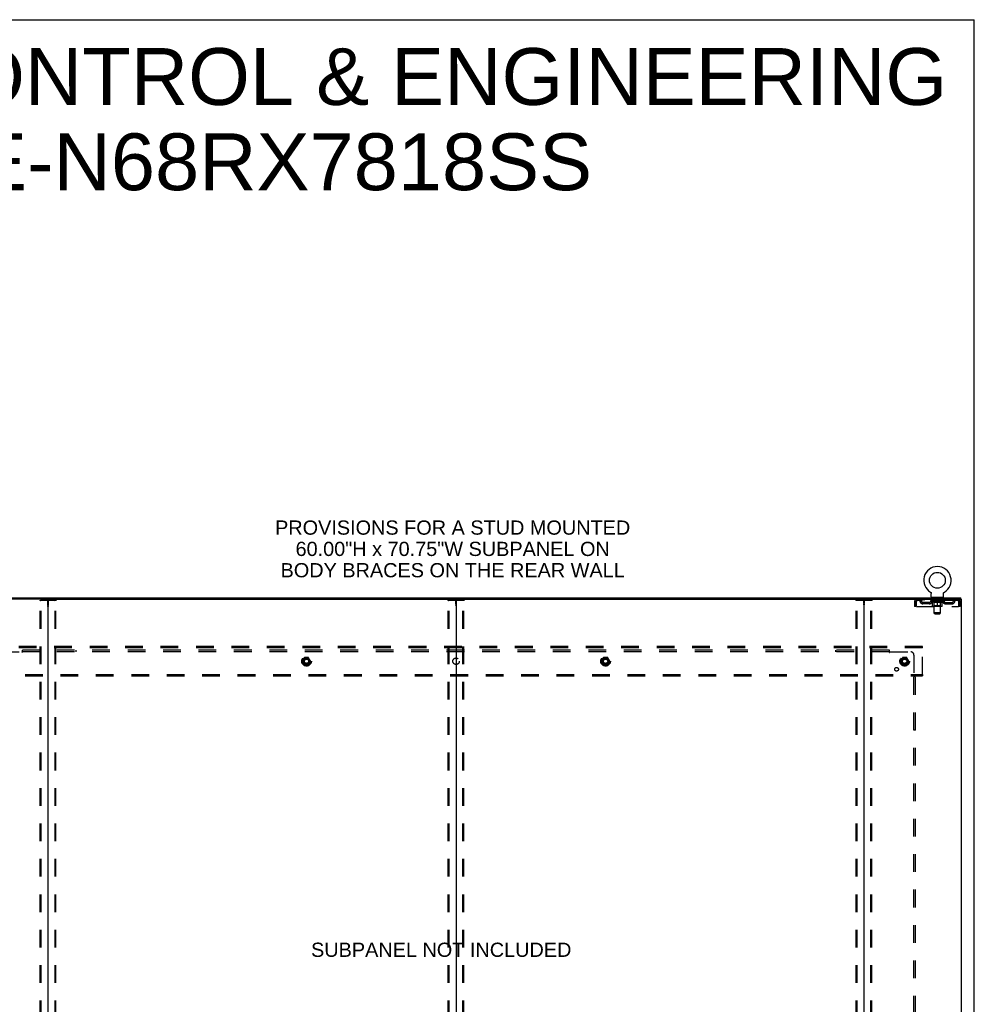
# Model space of a CAD drawing. Header units: inches. Extents: x 0 to 248, y 0 to 160.
# Tile 73 of 73: x 174 to 248, y 85 to 160. Entities that reach past the tile are written whole.
import ezdxf

# ---------------------------------------------------------------- set-up
doc = ezdxf.new("R2010")
doc.units = ezdxf.units.IN
doc.header["$LTSCALE"] = 13.627625
doc.header["$MEASUREMENT"] = 0
doc.linetypes.add('DOT', pattern=[0.2, 0.1, -0.1])
doc.linetypes.add('HIDDEN', pattern=[0.2, 0.1, -0.1])
doc.layers.get('0').update_dxf_attribs({"linetype": 'CONTINUOUS'})
for name, color, linetype in [('DEFAULT_2', 8, 'HIDDEN'), ('DIMENSIONS', 7, 'CONTINUOUS'), ('SUBPANEL', 7, 'CONTINUOUS'), ('WITNESSMARKS', 7, 'CONTINUOUS')]:
    doc.layers.add(name, color=color, linetype=linetype)
doc.styles.get("Standard").update_dxf_attribs({"font": 'arial.ttf'})

msp = doc.modelspace()

# ---------------------------------------------------------------- linework, layer by layer
at = {"color": 7, "linetype": 'Continuous'}
for p, q in [((0, 160.325), (247.775, 160.325)), ((247.775, 0), (247.775, 160.325)), ((244.401, 116.285), (244.401, 116.285)), ((244.401, 116.285), (244.404, 116.284)), ((244.404, 116.284), (244.407, 116.282)), ((244.407, 116.282), (244.408, 116.281)), ((244.408, 116.281), (244.412, 116.278)), ((244.412, 116.278), (244.415, 116.276)), ((244.415, 116.276), (244.419, 116.273)), ((244.419, 116.273), (244.422, 116.27)), ((244.422, 116.27), (244.425, 116.267)), ((244.425, 116.267), (244.428, 116.264)), ((244.428, 116.264), (244.431, 116.261)), ((244.431, 116.261), (244.434, 116.257)), ((244.434, 116.257), (244.437, 116.254)), ((244.437, 116.254), (244.439, 116.251)), ((244.439, 116.251), (244.442, 116.247)), ((244.442, 116.247), (244.444, 116.243)), ((244.444, 116.243), (244.446, 116.24)), ((244.446, 116.24), (244.448, 116.236)), ((244.448, 116.236), (244.45, 116.232)), ((244.45, 116.232), (244.452, 116.228)), ((244.452, 116.228), (244.454, 116.224)), ((244.454, 116.224), (244.455, 116.22)), ((244.455, 116.22), (244.457, 116.216)), ((244.457, 116.216), (244.458, 116.212)), ((244.462, 116.186), (244.462, 116.182)), ((244.462, 116.182), (244.462, 116.178)), ((244.462, 115.929), (244.462, 116.178)), ((245.412, 115.929), (245.412, 116.178)), ((245.416, 116.207), (245.417, 116.212)), ((245.417, 116.212), (245.418, 116.216)), ((245.418, 116.216), (245.42, 116.22)), ((245.42, 116.22), (245.421, 116.224)), ((245.421, 116.224), (245.423, 116.228)), ((245.423, 116.228), (245.425, 116.232)), ((245.425, 116.232), (245.427, 116.236)), ((245.427, 116.236), (245.429, 116.24)), ((245.429, 116.24), (245.431, 116.243)), ((245.431, 116.243), (245.433, 116.247)), ((245.433, 116.247), (245.436, 116.251)), ((245.436, 116.251), (245.438, 116.254)), ((245.438, 116.254), (245.441, 116.257)), ((245.441, 116.257), (245.444, 116.261)), ((245.444, 116.261), (245.447, 116.264)), ((245.447, 116.264), (245.45, 116.267)), ((245.45, 116.267), (245.453, 116.27)), ((245.453, 116.27), (245.456, 116.273)), ((245.456, 116.273), (245.46, 116.276)), ((245.459, 116.276), (245.463, 116.278)), ((245.463, 116.278), (245.466, 116.281)), ((245.466, 116.281), (245.468, 116.282)), ((245.466, 116.281), (245.468, 116.282)), ((245.468, 116.282), (245.471, 116.284)), ((245.471, 116.284), (245.474, 116.285)), ((245.474, 116.285), (245.474, 116.285)), ((176.501, 115.735), (239.331, 115.735)), ((207.916, 115.695), (207.916, 47.983)), ((245.375, 115.869), (244.5, 115.869)), ((244.5, 115.869), (244.5, 115.839)), ((245.375, 115.869), (245.375, 115.839)), ((246.735, 115.735), (246.701, 115.735)), ((246.739, 115.735), (246.739, 115.839))]:
    msp.add_line(p, q, dxfattribs=at)
at = {"color": 3, "linetype": 'Continuous'}
for p, q in [((169.093, 115.839), (246.739, 115.839)), ((176.501, 115.735), (169.131, 115.735)), ((176.541, 47.983), (176.541, 115.695)), ((239.291, 115.695), (239.291, 47.983)), ((239.331, 115.735), (246.701, 115.735)), ((246.735, 115.735), (246.791, 115.735)), ((246.791, 47.943), (246.791, 115.735))]:
    msp.add_line(p, q, dxfattribs=at)
at = {"color": 7, "linetype": 'Continuous'}
for points in [[(244.458, 116.212), (244.459, 116.207), (244.46, 116.203), (244.461, 116.199), (244.461, 116.195), (244.462, 116.19), (244.462, 116.186), (244.462, 116.182)], [(245.412, 116.178), (245.412, 116.182), (245.413, 116.186), (245.413, 116.19), (245.414, 116.195), (245.414, 116.199), (245.415, 116.203), (245.416, 116.207)], [(245.412, 116.182), (245.413, 116.186), (245.413, 116.19), (245.414, 116.195), (245.414, 116.199)]]:
    msp.add_lwpolyline(points, dxfattribs=at)
msp.add_circle((244.937, 117.193), 0.609, dxfattribs=at)
for centre, radius, start, end in [((244.937, 117.193), 1.054, 300.39933, 239.60066), ((244.522, 115.929), 0.06, 180, 270), ((245.352, 115.929), 0.06, 270, 360), ((176.581, 115.695), 0.04, 90, 180), ((207.876, 115.695), 0.04, 0, 90), ((207.956, 115.695), 0.04, 90, 180), ((239.251, 115.695), 0.04, 0, 90)]:
    msp.add_arc(centre, radius, start, end, dxfattribs=at)
at = {"color": 3, "linetype": 'Continuous'}
for centre, start, end in [((176.501, 115.695), 0, 90), ((239.331, 115.695), 90, 180)]:
    msp.add_arc(centre, 0.04, start, end, dxfattribs=at)
at = {"layer": 'DEFAULT_2', "color": 8, "linetype": 'HIDDEN'}
for p, q in [((244.401, 116.285), (244.401, 116.285)), ((244.407, 116.282), (244.408, 116.281)), ((175.938, 48.056), (175.938, 115.621)), ((175.959, 115.651), (177.124, 115.651)), ((176.011, 48.056), (176.011, 115.621)), ((177.072, 48.056), (177.072, 115.621)), ((177.145, 48.056), (177.145, 115.621)), ((207.313, 48.056), (207.313, 115.621)), ((207.334, 115.651), (208.499, 115.651)), ((207.386, 48.056), (207.386, 115.621)), ((208.447, 48.056), (208.447, 115.621)), ((208.52, 48.056), (208.52, 115.621)), ((238.688, 48.056), (238.688, 115.621)), ((238.709, 115.651), (239.874, 115.651)), ((238.761, 48.056), (238.761, 115.621)), ((239.822, 48.056), (239.822, 115.621)), ((239.895, 48.056), (239.895, 115.621)), ((243.187, 115.568), (243.187, 115.172)), ((243.187, 115.568), (243.291, 115.568)), ((243.291, 115.172), (243.187, 115.172)), ((243.291, 115.568), (243.291, 115.172)), ((243.321, 115.172), (243.321, 115.568)), ((243.321, 115.172), (246.553, 115.172)), ((243.354, 115.735), (243.354, 115.631)), ((246.52, 115.631), (243.354, 115.631)), ((244.306, 115.484), (243.823, 115.484)), ((243.823, 115.38), (243.823, 115.484)), ((244.306, 115.38), (243.823, 115.38)), ((243.906, 115.735), (243.906, 115.631)), ((244.073, 115.38), (244.073, 115.484)), ((244.431, 115.593), (244.431, 115.631)), ((245.444, 115.593), (244.431, 115.593)), ((244.559, 115.504), (244.431, 115.593)), ((244.439, 115.625), (244.439, 115.631)), ((244.446, 115.623), (244.446, 115.625)), ((244.446, 115.623), (245.429, 115.623)), ((244.453, 115.623), (244.453, 115.625)), ((244.454, 115.623), (244.454, 115.625)), ((244.462, 115.625), (244.462, 115.631)), ((244.475, 115.623), (244.475, 115.625)), ((244.476, 115.623), (244.476, 115.625)), ((244.499, 115.625), (244.499, 115.631)), ((244.5, 115.631), (244.5, 115.735)), ((244.511, 115.623), (244.511, 115.625)), ((244.513, 115.623), (244.513, 115.625)), ((244.676, 115.625), (244.515, 115.625)), ((244.55, 115.625), (244.55, 115.631)), ((244.551, 115.623), (244.551, 115.625)), ((244.551, 115.623), (244.551, 115.625)), ((244.554, 115.623), (244.554, 115.625)), ((244.559, 115.623), (244.559, 115.625)), ((244.559, 115.623), (244.559, 115.625)), ((244.559, 115.504), (244.567, 115.504)), ((244.562, 115.623), (244.562, 115.625)), ((244.565, 115.623), (244.565, 115.626)), ((244.567, 115.214), (244.567, 115.539)), ((244.568, 115.623), (244.568, 115.625)), ((244.58, 115.623), (244.58, 115.625)), ((244.592, 115.869), (244.592, 115.839)), ((244.594, 115.623), (244.594, 115.625)), ((244.595, 115.623), (244.595, 115.627)), ((245.278, 115.184), (244.597, 115.184)), ((244.611, 115.623), (244.611, 115.625)), ((244.612, 115.625), (244.612, 115.631)), ((244.62, 115.623), (244.62, 115.625)), ((244.623, 115.623), (244.623, 115.625)), ((244.627, 115.779), (244.627, 115.859)), ((244.63, 115.623), (244.63, 115.625)), ((244.696, 115.769), (244.637, 115.769)), ((244.639, 115.623), (244.639, 115.629)), ((244.652, 115.623), (244.652, 115.625)), ((244.654, 115.623), (244.654, 115.625)), ((244.687, 115.216), (244.656, 115.184)), ((244.676, 115.623), (244.676, 115.625)), ((244.73, 115.625), (244.68, 115.625)), ((244.681, 115.504), (244.824, 115.504)), ((244.684, 115.625), (244.684, 115.631)), ((244.687, 115.216), (244.687, 115.591)), ((245.187, 115.216), (244.687, 115.216)), ((244.688, 114.679), (244.688, 115.759)), ((244.69, 115.623), (244.69, 115.625)), ((244.693, 115.623), (244.693, 115.625)), ((244.698, 115.623), (244.698, 115.63)), ((244.702, 115.623), (244.702, 115.625)), ((244.71, 115.623), (244.71, 115.625)), ((244.73, 115.623), (244.73, 115.625)), ((244.789, 115.625), (244.742, 115.625)), ((244.758, 115.623), (244.758, 115.625)), ((244.764, 115.625), (244.764, 115.631)), ((244.767, 115.623), (244.767, 115.625)), ((244.769, 115.623), (244.769, 115.63)), ((244.771, 115.623), (244.771, 115.625)), ((244.777, 115.623), (244.777, 115.626)), ((244.79, 115.623), (244.79, 115.625)), ((244.854, 115.625), (244.81, 115.625)), ((244.821, 115.623), (244.821, 115.625)), ((244.846, 115.625), (244.908, 115.629)), ((244.849, 115.625), (244.849, 115.631)), ((244.85, 115.631), (244.849, 115.631)), ((244.85, 115.625), (244.85, 115.631)), ((244.85, 115.623), (244.85, 115.625)), ((244.853, 115.623), (244.853, 115.626)), ((244.854, 115.623), (244.854, 115.625)), ((244.854, 115.623), (244.854, 115.625)), ((244.882, 115.625), (244.934, 115.625)), ((244.887, 115.623), (244.887, 115.625)), ((244.891, 115.625), (244.891, 115.628)), ((244.908, 115.625), (244.908, 115.629)), ((244.921, 115.623), (244.921, 115.625)), ((244.935, 115.626), (244.935, 115.625)), ((244.935, 115.623), (244.935, 115.626)), ((244.935, 115.623), (244.935, 115.625)), ((244.937, 115.631), (245.029, 115.625)), ((244.937, 115.625), (244.937, 115.631)), ((244.937, 115.184), (244.937, 115.539)), ((244.939, 115.623), (244.939, 115.626)), ((244.939, 115.626), (244.94, 115.625)), ((244.94, 115.623), (244.94, 115.625)), ((244.954, 115.625), (244.993, 115.625)), ((244.954, 115.623), (244.954, 115.625)), ((244.988, 115.623), (244.988, 115.625)), ((245.021, 115.625), (245.065, 115.625)), ((245.021, 115.623), (245.021, 115.625)), ((245.021, 115.623), (245.021, 115.625)), ((245.022, 115.623), (245.022, 115.626)), ((245.025, 115.631), (245.025, 115.631)), ((245.025, 115.625), (245.025, 115.631)), ((245.025, 115.625), (245.025, 115.631)), ((245.025, 115.623), (245.025, 115.625)), ((245.05, 115.504), (245.194, 115.504)), ((245.054, 115.623), (245.054, 115.625)), ((245.085, 115.625), (245.133, 115.625)), ((245.085, 115.623), (245.085, 115.625)), ((245.098, 115.623), (245.098, 115.626)), ((245.104, 115.623), (245.104, 115.625)), ((245.106, 115.623), (245.106, 115.63)), ((245.108, 115.623), (245.108, 115.625)), ((245.111, 115.625), (245.111, 115.631)), ((245.116, 115.623), (245.116, 115.625)), ((245.145, 115.625), (245.195, 115.625)), ((245.145, 115.623), (245.145, 115.625)), ((245.164, 115.623), (245.164, 115.625)), ((245.173, 115.623), (245.173, 115.625)), ((245.177, 115.623), (245.177, 115.63)), ((245.237, 115.769), (245.178, 115.769)), ((245.181, 115.623), (245.181, 115.625)), ((245.185, 115.623), (245.185, 115.625)), ((245.186, 114.679), (245.186, 115.759)), ((245.187, 115.216), (245.187, 115.591)), ((245.187, 115.216), (245.219, 115.184)), ((245.191, 115.625), (245.191, 115.631)), ((245.199, 115.625), (245.36, 115.625)), ((245.199, 115.623), (245.199, 115.625)), ((245.221, 115.623), (245.221, 115.625)), ((245.223, 115.623), (245.223, 115.625)), ((245.235, 115.623), (245.235, 115.629)), ((245.244, 115.623), (245.244, 115.625)), ((245.247, 115.779), (245.247, 115.859)), ((245.252, 115.623), (245.252, 115.625)), ((245.255, 115.623), (245.255, 115.625)), ((245.263, 115.625), (245.263, 115.631)), ((245.264, 115.623), (245.264, 115.625)), ((245.28, 115.623), (245.28, 115.627)), ((245.281, 115.623), (245.281, 115.625)), ((245.282, 115.869), (245.282, 115.839)), ((245.295, 115.623), (245.295, 115.625)), ((245.306, 115.623), (245.306, 115.625)), ((245.308, 115.214), (245.308, 115.539)), ((245.308, 115.504), (245.316, 115.504)), ((245.31, 115.623), (245.31, 115.626)), ((245.313, 115.623), (245.313, 115.625)), ((245.315, 115.623), (245.315, 115.625)), ((245.315, 115.623), (245.315, 115.625)), ((245.316, 115.504), (245.444, 115.593)), ((245.321, 115.623), (245.321, 115.625)), ((245.323, 115.623), (245.323, 115.625)), ((245.324, 115.623), (245.324, 115.625)), ((245.325, 115.625), (245.325, 115.631)), ((245.362, 115.623), (245.362, 115.625)), ((245.364, 115.623), (245.364, 115.625)), ((245.375, 115.631), (245.375, 115.735)), ((245.376, 115.625), (245.376, 115.631)), ((245.399, 115.623), (245.399, 115.625)), ((245.4, 115.623), (245.4, 115.625)), ((245.413, 115.625), (245.413, 115.631)), ((245.421, 115.623), (245.421, 115.625)), ((245.422, 115.623), (245.422, 115.625)), ((245.429, 115.623), (245.429, 115.625)), ((245.436, 115.625), (245.436, 115.631)), ((245.444, 115.593), (245.444, 115.631)), ((245.569, 115.484), (246.052, 115.484)), ((245.569, 115.38), (246.052, 115.38)), ((245.802, 115.38), (245.802, 115.484)), ((245.969, 115.735), (245.969, 115.631)), ((246.052, 115.38), (246.052, 115.484)), ((246.52, 115.735), (246.52, 115.631)), ((246.553, 115.568), (246.553, 115.172)), ((246.687, 115.568), (246.583, 115.568)), ((246.583, 115.172), (246.583, 115.568)), ((246.687, 115.172), (246.583, 115.172)), ((246.687, 115.172), (246.687, 115.568)), ((245.186, 114.679), (244.688, 114.679)), ((244.748, 114.619), (244.688, 114.679)), ((244.748, 114.619), (245.126, 114.619)), ((245.126, 114.619), (245.186, 114.679)), ((243.791, 112.089), (172.041, 112.089)), ((243.791, 111.985), (172.041, 111.985)), ((243.791, 111.985), (243.791, 112.089)), ((243.791, 109.943), (243.791, 111.985)), ((196.253, 111.236), (196.099, 110.969)), ((196.099, 110.959), (196.253, 110.691)), ((196.571, 111.241), (196.262, 111.241)), ((196.571, 110.686), (196.262, 110.686)), ((196.734, 110.969), (196.58, 111.236)), ((196.58, 110.691), (196.734, 110.959)), ((219.253, 111.236), (219.099, 110.969)), ((219.099, 110.959), (219.253, 110.691)), ((219.571, 111.241), (219.262, 111.241)), ((219.571, 110.686), (219.262, 110.686)), ((219.734, 110.969), (219.58, 111.236)), ((219.58, 110.691), (219.734, 110.959)), ((242.253, 111.236), (242.099, 110.969)), ((242.099, 110.959), (242.253, 110.691)), ((242.571, 111.241), (242.262, 111.241)), ((242.571, 110.686), (242.262, 110.686)), ((242.734, 110.969), (242.58, 111.236)), ((242.58, 110.691), (242.734, 110.959)), ((172.041, 109.943), (243.791, 109.943)), ((243.791, 109.943), (243.791, 109.839)), ((172.041, 109.839), (243.791, 109.839))]:
    msp.add_line(p, q, dxfattribs=at)
for points in [[(175.938, 115.621), (175.938, 115.629), (175.94, 115.636), (175.944, 115.642), (175.948, 115.647), (175.953, 115.65), (175.959, 115.651)], [(176.032, 115.651), (176.027, 115.65), (176.022, 115.647), (176.017, 115.642), (176.014, 115.636), (176.012, 115.629), (176.011, 115.621)], [(177.072, 115.621), (177.071, 115.629), (177.069, 115.636), (177.065, 115.642), (177.061, 115.647), (177.056, 115.65), (177.051, 115.651)], [(177.124, 115.651), (177.13, 115.65), (177.135, 115.647), (177.139, 115.642), (177.142, 115.636), (177.144, 115.629), (177.145, 115.621)], [(207.313, 115.621), (207.313, 115.629), (207.315, 115.636), (207.319, 115.642), (207.323, 115.647), (207.328, 115.65), (207.334, 115.651)], [(207.407, 115.651), (207.402, 115.65), (207.397, 115.647), (207.392, 115.642), (207.389, 115.636), (207.387, 115.629), (207.386, 115.621)], [(208.447, 115.621), (208.446, 115.629), (208.444, 115.636), (208.44, 115.642), (208.436, 115.647), (208.431, 115.65), (208.426, 115.651)], [(208.499, 115.651), (208.505, 115.65), (208.51, 115.647), (208.514, 115.642), (208.517, 115.636), (208.519, 115.629), (208.52, 115.621)], [(238.688, 115.621), (238.688, 115.629), (238.69, 115.636), (238.694, 115.642), (238.698, 115.647), (238.703, 115.65), (238.709, 115.651)], [(238.782, 115.651), (238.777, 115.65), (238.772, 115.647), (238.767, 115.642), (238.764, 115.636), (238.762, 115.629), (238.761, 115.621)], [(239.822, 115.621), (239.821, 115.629), (239.819, 115.636), (239.815, 115.642), (239.811, 115.647), (239.806, 115.65), (239.801, 115.651)], [(239.874, 115.651), (239.88, 115.65), (239.885, 115.647), (239.889, 115.642), (239.892, 115.636), (239.894, 115.629), (239.895, 115.621)], [(243.354, 115.735), (243.352, 115.734), (243.35, 115.731), (243.347, 115.725), (243.345, 115.718), (243.343, 115.709), (243.34, 115.698), (243.338, 115.686), (243.336, 115.672), (243.333, 115.657), (243.331, 115.64), (243.328, 115.623), (243.326, 115.605), (243.324, 115.586), (243.321, 115.568)], [(243.354, 115.631), (243.352, 115.63), (243.35, 115.629), (243.347, 115.627), (243.345, 115.625), (243.343, 115.621), (243.34, 115.617), (243.338, 115.612), (243.336, 115.607), (243.333, 115.601), (243.331, 115.595), (243.328, 115.589), (243.326, 115.582), (243.324, 115.575), (243.321, 115.568)], [(244.687, 115.504), (244.667, 115.508), (244.647, 115.512), (244.627, 115.518), (244.608, 115.524), (244.587, 115.531), (244.567, 115.539)], [(244.567, 115.538), (244.586, 115.531), (244.606, 115.524), (244.625, 115.518), (244.643, 115.512), (244.662, 115.508), (244.681, 115.504)], [(244.937, 115.539), (244.917, 115.531), (244.896, 115.524), (244.876, 115.518), (244.856, 115.512), (244.836, 115.508), (244.817, 115.504)], [(244.824, 115.504), (244.843, 115.508), (244.862, 115.512), (244.88, 115.518), (244.899, 115.524), (244.918, 115.53), (244.937, 115.538)], [(245.058, 115.504), (245.038, 115.508), (245.018, 115.512), (244.998, 115.518), (244.978, 115.524), (244.958, 115.531), (244.937, 115.539)], [(244.937, 115.538), (244.957, 115.53), (244.976, 115.524), (244.995, 115.518), (245.013, 115.512), (245.032, 115.508), (245.05, 115.504)], [(245.308, 115.539), (245.287, 115.531), (245.267, 115.524), (245.247, 115.518), (245.227, 115.512), (245.208, 115.508), (245.188, 115.504)], [(245.194, 115.504), (245.213, 115.508), (245.232, 115.512), (245.25, 115.518), (245.269, 115.524), (245.289, 115.531), (245.308, 115.538)], [(246.525, 115.731), (246.523, 115.734), (246.52, 115.735)], [(246.535, 115.617), (246.532, 115.621), (246.53, 115.625), (246.527, 115.627), (246.525, 115.629), (246.523, 115.63), (246.52, 115.631)], [(246.525, 115.731), (246.527, 115.725), (246.53, 115.718), (246.532, 115.709), (246.535, 115.698), (246.537, 115.686), (246.539, 115.672), (246.542, 115.657), (246.544, 115.64), (246.546, 115.623), (246.549, 115.605), (246.551, 115.586), (246.553, 115.568)], [(246.535, 115.617), (246.537, 115.612), (246.539, 115.607), (246.542, 115.601), (246.544, 115.595), (246.546, 115.589), (246.549, 115.582), (246.551, 115.575), (246.553, 115.568)]]:
    msp.add_lwpolyline(points, dxfattribs=at)
for centre, radius in [((196.416, 110.964), 0.372), ((196.416, 110.964), 0.356), ((196.416, 110.964), 0.312), ((196.416, 110.964), 0.204), ((196.416, 110.964), 0.188), ((196.416, 110.964), 0.183), ((196.416, 110.964), 0.165), ((219.416, 110.964), 0.372), ((219.416, 110.964), 0.356), ((219.416, 110.964), 0.312), ((219.416, 110.964), 0.204), ((219.416, 110.964), 0.188), ((219.416, 110.964), 0.183), ((219.416, 110.964), 0.165), ((242.416, 110.964), 0.372), ((242.416, 110.964), 0.356), ((242.416, 110.964), 0.312), ((242.416, 110.964), 0.204), ((242.416, 110.964), 0.188), ((242.416, 110.964), 0.183), ((242.416, 110.964), 0.165)]:
    msp.add_circle(centre, radius, dxfattribs=at)
at = {"layer": 'DEFAULT_2', "color": 8, "linetype": 'DOT'}
for centre in [(196.416, 110.964), (219.416, 110.964), (242.416, 110.964)]:
    msp.add_circle(centre, 0.17, dxfattribs=at)
at = {"layer": 'DEFAULT_2', "color": 8, "linetype": 'HIDDEN'}
for centre, radius, start, end in [((243.354, 115.568), 0.167, 90, 180), ((243.354, 115.568), 0.063, 90, 180), ((243.534, 115.568), 0.167, 8.07163, 90), ((243.534, 115.568), 0.0625, 7.98631, 90), ((243.823, 115.609), 0.229, 187.98631, 270), ((243.823, 115.609), 0.125, 188.07163, 270), ((244.306, 115.609), 0.125, 270, 351.92837), ((244.306, 115.609), 0.229, 270, 352.01369), ((244.595, 115.568), 0.167, 90, 171.92837), ((244.594, 115.568), 0.0625, 90, 172.01369), ((244.597, 115.214), 0.0296, 180, 270), ((244.617, 115.859), 0.01, 0, 90), ((244.637, 115.779), 0.01, 180, 270), ((244.656, 115.591), 0.0318, 0, 90), ((244.678, 115.759), 0.01, 0, 90), ((245.196, 115.759), 0.01, 90, 180), ((245.219, 115.591), 0.0318, 90, 180), ((245.237, 115.779), 0.01, 270, 360), ((245.257, 115.859), 0.01, 90, 180), ((245.278, 115.214), 0.0296, 270, 360), ((245.28, 115.568), 0.167, 8.07163, 90), ((245.28, 115.568), 0.0625, 7.98631, 90), ((245.569, 115.609), 0.229, 187.98631, 270), ((245.569, 115.609), 0.125, 188.07163, 270), ((246.052, 115.609), 0.125, 270, 351.92837), ((246.052, 115.609), 0.229, 270, 352.01369), ((246.341, 115.568), 0.167, 90, 171.92837), ((246.341, 115.568), 0.0625, 90, 172.01369), ((246.52, 115.568), 0.167, 0, 90), ((246.52, 115.568), 0.063, 0, 90), ((196.108, 110.964), 0.01, 150.01268, 209.98829), ((196.262, 111.231), 0.01, 90.01235, 149.98915), ((196.262, 110.696), 0.01, 210.01204, 269.98872), ((196.571, 111.231), 0.01, 30.01204, 89.98872), ((196.571, 110.696), 0.01, 270.01235, 329.98915), ((196.725, 110.964), 0.01, 330.01268, 29.98829), ((219.108, 110.964), 0.01, 150.01268, 209.98829), ((219.262, 111.231), 0.01, 90.01235, 149.98915), ((219.262, 110.696), 0.01, 210.01204, 269.98872), ((219.571, 111.231), 0.01, 30.01204, 89.98872), ((219.571, 110.696), 0.01, 270.01235, 329.98915), ((219.725, 110.964), 0.01, 330.01268, 29.98829), ((242.108, 110.964), 0.01, 150.01268, 209.98829), ((242.262, 111.231), 0.01, 90.01235, 149.98915), ((242.262, 110.696), 0.01, 210.01204, 269.98872), ((242.571, 111.231), 0.01, 30.01204, 89.98872), ((242.571, 110.696), 0.01, 270.01235, 329.98915), ((242.725, 110.964), 0.01, 330.01268, 29.98829)]:
    msp.add_arc(centre, radius, start, end, dxfattribs=at)
for centre, major_axis, ratio, start_param, end_param in [((244.937, 115.631), (0.506, 0.005), 0.05963, 2.96643, 3.140963), ((244.415, 115.621), (0.158, 0), 0.060556, 0.430652, 1.470503), ((244.937, 115.631), (0.506, 0), 0.060556, -3.141593, -2.96706), ((244.415, 115.616), (0.158, 0.002), 0.05963, 1.376596, 1.469874), ((244.937, 115.631), (0.506, 0.011), 0.05688, 2.791345, 2.965878), ((244.396, 115.621), (0.158, 0.002), 0.05963, 0.25549, 1.295341), ((244.451, 115.621), (0.158, -0.002), 0.05963, 0.605815, 1.645666), ((244.937, 115.631), (0.506, -0.005), 0.05963, -2.96643, -2.791898), ((244.451, 115.616), (0.158, 0), 0.060556, 1.551758, 1.645036), ((244.396, 115.616), (0.158, 0.003), 0.05688, 1.20151, 1.294789), ((244.452, 115.618), (0.131, 0.001), 0.05963, 1.065228, 1.614276), ((244.436, 115.618), (0.131, 0.003), 0.05688, 0.890143, 1.43919), ((244.482, 115.618), (0.131, 0), 0.060556, 1.240391, 1.789438), ((244.937, 115.631), (0.506, 0.015), 0.052395, 2.616403, 2.790936), ((244.393, 115.621), (0.158, 0.003), 0.05688, 0.080405, 1.120256), ((244.501, 115.621), (0.158, -0.003), 0.05688, 0.7809, 1.820751), ((244.937, 115.631), (0.506, -0.011), 0.05688, -2.791345, -2.616812), ((244.501, 115.616), (0.158, -0.002), 0.05963, 1.72692, 1.820198), ((244.393, 115.616), (0.158, 0.005), 0.052395, 1.026568, 1.119847), ((244.435, 115.618), (0.131, 0.004), 0.052395, 0.715201, 1.264248), ((244.527, 115.618), (0.131, -0.001), 0.05963, 1.415553, 1.9646), ((244.937, 115.631), (0.506, 0.02), 0.046319, 2.441654, 2.616187), ((244.564, 115.621), (0.158, -0.005), 0.052395, 0.955842, 1.995693), ((244.937, 115.631), (0.506, -0.015), 0.052395, -2.616403, -2.44187), ((244.406, 115.621), (0.158, 0.005), 0.052395, -0.094537, 0.945314), ((244.564, 115.616), (0.158, -0.003), 0.05688, 1.902006, 1.995284), ((244.406, 115.616), (0.158, 0.006), 0.046319, 0.851819, 0.945098), ((244.45, 115.618), (0.131, 0.005), 0.046319, 0.540452, 1.089499), ((244.583, 115.618), (0.131, -0.003), 0.05688, 1.590638, 2.139686), ((244.937, 115.631), (0.506, 0.024), 0.038841, 2.267123, 2.441656), ((244.639, 115.621), (0.158, -0.006), 0.046319, 1.130591, 2.170442), ((244.436, 115.621), (0.158, 0.006), 0.046319, -0.269286, 0.770565), ((244.937, 115.631), (0.506, -0.02), 0.046319, -2.441654, -2.267121), ((244.639, 115.616), (0.158, -0.005), 0.052395, 2.076947, 2.170226), ((244.436, 115.616), (0.158, 0.007), 0.038841, 0.677289, 0.770567), ((244.48, 115.618), (0.131, 0.006), 0.038841, 0.365921, 0.914969), ((244.651, 115.618), (0.131, -0.004), 0.052395, 1.76558, 2.314627), ((244.937, 115.631), (0.506, 0.027), 0.030195, 2.09281, 2.267343), ((244.723, 115.621), (0.158, -0.007), 0.038841, 1.305122, 2.344973), ((244.481, 115.621), (0.158, 0.007), 0.038841, -0.443817, 0.596034), ((244.937, 115.631), (0.506, -0.024), 0.038841, -2.267123, -2.092591), ((244.723, 115.616), (0.158, -0.006), 0.046319, 2.251696, 2.344975), ((244.481, 115.616), (0.158, 0.008), 0.030195, 0.502975, 0.596254), ((244.523, 115.618), (0.131, 0.007), 0.030195, 0.191608, 0.740655), ((244.727, 115.618), (0.131, -0.005), 0.046319, 1.940329, 2.489376), ((244.54, 115.621), (0.158, 0.008), 0.030195, -0.61813, 0.421721), ((244.937, 115.631), (0.506, 0.029), 0.020645, 1.918687, 2.09322), ((244.813, 115.621), (0.158, -0.008), 0.030195, 1.479435, 2.519286), ((244.937, 115.631), (0.506, -0.027), 0.030195, -2.09281, -1.918277), ((244.813, 115.616), (0.158, -0.007), 0.038841, 2.426227, 2.519505), ((244.54, 115.616), (0.158, 0.009), 0.020645, 0.328852, 0.422131), ((244.579, 115.618), (0.131, 0.007), 0.020645, 0.017485, 0.566532), ((244.81, 115.618), (0.131, -0.006), 0.038841, 2.11486, 2.663907), ((244.611, 115.621), (0.158, 0.009), 0.020645, -0.792253, 0.247598), ((244.937, 115.631), (0.506, 0.03), 0.010478, 1.744704, 1.919237), ((244.907, 115.621), (0.158, -0.009), 0.020645, 1.653558, 2.693409), ((244.937, 115.631), (0.506, -0.029), 0.020645, -1.918687, -1.744154), ((244.907, 115.616), (0.158, -0.008), 0.030195, 2.60054, 2.693819), ((244.611, 115.616), (0.158, 0.009), 0.010478, 0.154869, 0.248148), ((244.646, 115.618), (0.131, 0.008), 0.010478, 6.126688, 6.675735), ((244.897, 115.618), (0.131, -0.007), 0.030195, 2.289173, 2.83822), ((244.692, 115.621), (0.158, 0.009), 0.010478, -0.966236, -0.000846), ((245.002, 115.621), (0.158, -0.009), 0.010478, 1.827541, 2.867392), ((244.937, 115.631), (0.506, -0.03), 0.010478, -1.744704, -1.570171), ((245.002, 115.616), (0.158, -0.009), 0.020645, 2.774664, 2.867942), ((244.984, 115.618), (0.131, -0.007), 0.020645, 2.463296, 3.012344), ((244.873, 115.621), (0.158, 0.009), 0.010478, 0.274201, 1.314052), ((244.804, 115.618), (0.131, 0.008), 0.010478, -0.000298, 0.504314), ((244.78, 115.616), (0.158, 0.009), 0.010478, 0.192946, 0.399283), ((244.937, 115.631), (0.506, 0.03), 0.010478, -1.578586, -1.396888), ((245.095, 115.616), (0.158, -0.009), 0.010478, 2.948646, 3.041925), ((245.071, 115.618), (0.131, -0.008), 0.010478, 2.637279, 3.142076), ((244.968, 115.621), (0.158, 0.009), 0.020645, 0.448184, 1.488034), ((244.89, 115.618), (0.131, 0.007), 0.020645, 0.129249, 0.678296), ((244.873, 115.616), (0.158, 0.009), 0.020645, 0.273651, 0.366929), ((244.937, 115.631), (0.506, 0.029), 0.020645, -1.397439, -1.222906), ((245.183, 115.621), (0.158, -0.009), 0.010478, -3.140747, -2.175357), ((244.937, 115.631), (0.506, -0.03), 0.010478, 1.222355, 1.396888), ((245.062, 115.621), (0.158, 0.008), 0.030195, 0.622307, 1.662158), ((244.978, 115.618), (0.131, 0.007), 0.030195, 0.303372, 0.852419), ((245.229, 115.618), (0.131, -0.008), 0.010478, 2.749043, 3.29809), ((245.264, 115.621), (0.158, -0.009), 0.020645, 2.893995, 3.933846), ((244.968, 115.616), (0.158, 0.008), 0.030195, 0.447774, 0.541052), ((245.264, 115.616), (0.158, -0.009), 0.010478, 2.893445, 2.986723), ((245.152, 115.621), (0.158, 0.007), 0.038841, 0.79662, 1.836471), ((244.937, 115.631), (0.506, 0.027), 0.030195, -1.223315, -1.048783), ((244.937, 115.631), (0.506, -0.029), 0.020645, 1.048373, 1.222906), ((245.065, 115.618), (0.131, 0.006), 0.038841, 0.477686, 1.026733), ((245.296, 115.618), (0.131, -0.007), 0.020645, 2.57506, 3.124108), ((245.335, 115.621), (0.158, -0.008), 0.030195, 2.719872, 3.759723), ((245.236, 115.621), (0.158, 0.006), 0.046319, 0.971151, 2.011002), ((245.062, 115.616), (0.158, 0.007), 0.038841, 0.622087, 0.715366), ((245.335, 115.616), (0.158, -0.009), 0.020645, 2.719462, 2.812741), ((244.937, 115.631), (0.506, 0.024), 0.038841, -1.049002, -0.874469), ((244.937, 115.631), (0.506, -0.027), 0.030195, 0.87425, 1.048783), ((245.148, 115.618), (0.131, 0.005), 0.046319, 0.652216, 1.201263), ((245.311, 115.621), (0.158, 0.005), 0.052395, 1.1459, 2.185751), ((245.352, 115.618), (0.131, -0.007), 0.030195, 2.400937, 2.949985), ((245.394, 115.621), (0.158, -0.007), 0.038841, 2.545558, 3.585409), ((245.224, 115.618), (0.131, 0.004), 0.052395, 0.826965, 1.376012), ((245.152, 115.616), (0.158, 0.006), 0.046319, 0.796618, 0.889896), ((245.394, 115.616), (0.158, -0.008), 0.030195, 2.545339, 2.638617), ((245.374, 115.621), (0.158, 0.003), 0.05688, 1.320842, 2.360692), ((244.937, 115.631), (0.506, 0.02), 0.046319, -0.874471, -0.699939), ((244.937, 115.631), (0.506, -0.024), 0.038841, 0.699936, 0.874469), ((245.439, 115.621), (0.158, -0.006), 0.046319, 2.371028, 3.410879), ((245.395, 115.618), (0.131, -0.006), 0.038841, 2.226624, 2.775671), ((245.424, 115.621), (0.158, 0.002), 0.05963, 1.495927, 2.535778), ((245.291, 115.618), (0.131, 0.003), 0.05688, 1.001907, 1.550954), ((245.468, 115.621), (0.158, -0.005), 0.052395, 2.196279, 3.23613), ((245.425, 115.618), (0.131, -0.005), 0.046319, 2.052093, 2.601141), ((245.236, 115.616), (0.158, 0.005), 0.052395, 0.971367, 1.064645), ((245.439, 115.616), (0.158, -0.007), 0.038841, 2.371026, 2.464304), ((245.459, 115.621), (0.158, 0), 0.060556, 1.671089, 2.71094), ((245.482, 115.621), (0.158, -0.003), 0.05688, 2.021337, 3.061188), ((244.937, 115.631), (0.506, 0.015), 0.052395, -0.699723, -0.52519), ((244.937, 115.631), (0.506, -0.02), 0.046319, 0.525406, 0.699939), ((245.479, 115.621), (0.158, -0.002), 0.05963, 1.846251, 2.886102), ((245.348, 115.618), (0.131, 0.001), 0.05963, 1.176993, 1.72604), ((245.44, 115.618), (0.131, -0.004), 0.052395, 1.877344, 2.426392), ((245.393, 115.618), (0.131, 0), 0.060556, 1.352155, 1.901202), ((245.439, 115.618), (0.131, -0.003), 0.05688, 1.702402, 2.25145), ((245.423, 115.618), (0.131, -0.001), 0.05963, 1.527317, 2.076364), ((245.311, 115.616), (0.158, 0.003), 0.05688, 1.146309, 1.239587), ((245.468, 115.616), (0.158, -0.006), 0.046319, 2.196495, 2.289773), ((244.937, 115.631), (0.506, 0.011), 0.05688, -0.524781, -0.350248), ((244.937, 115.631), (0.506, -0.015), 0.052395, 0.350657, 0.52519), ((245.374, 115.616), (0.158, 0.002), 0.05963, 1.321394, 1.414673), ((245.482, 115.616), (0.158, -0.005), 0.052395, 2.021746, 2.115024), ((244.937, 115.631), (0.506, 0.005), 0.05963, -0.349695, -0.175162), ((244.937, 115.631), (0.506, -0.011), 0.05688, 0.175715, 0.350248), ((245.424, 115.616), (0.158, 0), 0.060556, 1.496556, 1.589835), ((245.479, 115.616), (0.158, -0.003), 0.05688, 1.846804, 1.940083), ((245.459, 115.616), (0.158, -0.002), 0.05963, 1.671719, 1.764997), ((244.937, 115.631), (0.506, 0), 0.060556, -0.174533, 0), ((244.937, 115.631), (0.506, -0.005), 0.05963, 0.000629, 0.175162)]:
    msp.add_ellipse(centre, major_axis=major_axis, ratio=ratio, start_param=start_param, end_param=end_param, dxfattribs=at)
at = {"layer": 'SUBPANEL', "color": 8, "linetype": 'HIDDEN'}
for p, q in [((172.948, 111.683), (174.537, 111.683)), ((174.556, 111.701), (174.548, 111.694)), ((174.573, 111.642), (174.573, 111.808)), ((241.26, 111.808), (174.573, 111.808)), ((241.26, 111.683), (174.573, 111.683)), ((178.698, 111.683), (178.698, 111.808)), ((237.135, 111.683), (237.135, 111.808)), ((241.26, 111.642), (241.26, 111.808)), ((241.295, 111.683), (242.885, 111.683)), ((243.135, 111.433), (243.135, 109.843)), ((243.094, 109.808), (243.26, 109.808)), ((243.135, 53.87), (243.135, 109.808)), ((243.154, 109.825), (243.147, 109.832)), ((243.26, 53.87), (243.26, 109.808)), ((243.135, 105.683), (243.26, 105.683))]:
    msp.add_line(p, q, dxfattribs=at)
for points in [[(174.548, 111.694), (174.546, 111.692), (174.544, 111.69), (174.542, 111.688), (174.541, 111.686), (174.539, 111.684), (174.537, 111.683)], [(174.55, 111.663), (174.547, 111.668), (174.546, 111.67), (174.545, 111.672), (174.543, 111.675), (174.542, 111.677), (174.54, 111.679), (174.539, 111.681), (174.537, 111.683)], [(174.573, 111.642), (174.571, 111.642), (174.569, 111.643), (174.567, 111.644), (174.566, 111.645), (174.564, 111.646), (174.563, 111.647), (174.561, 111.649), (174.56, 111.65), (174.558, 111.652), (174.557, 111.653), (174.556, 111.655), (174.554, 111.657), (174.553, 111.659), (174.552, 111.661), (174.55, 111.663)], [(174.573, 111.721), (174.571, 111.719), (174.569, 111.716), (174.567, 111.714), (174.566, 111.712), (174.564, 111.71), (174.562, 111.708), (174.561, 111.706), (174.559, 111.705), (174.557, 111.703), (174.556, 111.701)], [(241.26, 111.721), (241.262, 111.719), (241.264, 111.716), (241.265, 111.714), (241.267, 111.712), (241.269, 111.71), (241.271, 111.708), (241.272, 111.706), (241.274, 111.705), (241.276, 111.703), (241.277, 111.701), (241.282, 111.696)], [(241.26, 111.642), (241.262, 111.642), (241.264, 111.643), (241.265, 111.644), (241.267, 111.645), (241.268, 111.646), (241.27, 111.647), (241.272, 111.649), (241.273, 111.65), (241.275, 111.652), (241.276, 111.653), (241.277, 111.655), (241.279, 111.657), (241.28, 111.659), (241.281, 111.661), (241.283, 111.663), (241.285, 111.668)], [(241.282, 111.696), (241.284, 111.694), (241.286, 111.692), (241.288, 111.69), (241.29, 111.688), (241.292, 111.686), (241.294, 111.684), (241.295, 111.683)], [(241.285, 111.668), (241.287, 111.67), (241.288, 111.672), (241.29, 111.675), (241.291, 111.677), (241.293, 111.679), (241.294, 111.681), (241.295, 111.683)], [(243.094, 109.808), (243.095, 109.809), (243.096, 109.811), (243.097, 109.813), (243.098, 109.814), (243.099, 109.816), (243.1, 109.817), (243.101, 109.819), (243.103, 109.82), (243.104, 109.822), (243.106, 109.823), (243.108, 109.825), (243.11, 109.826), (243.112, 109.827), (243.114, 109.829), (243.116, 109.83)], [(243.116, 109.83), (243.12, 109.833), (243.123, 109.834), (243.125, 109.836), (243.127, 109.837), (243.13, 109.839), (243.132, 109.84), (243.133, 109.841), (243.135, 109.843)], [(243.147, 109.832), (243.145, 109.834), (243.143, 109.836), (243.141, 109.838), (243.139, 109.84), (243.137, 109.841), (243.135, 109.843)], [(243.174, 109.808), (243.171, 109.809), (243.169, 109.811), (243.167, 109.813), (243.165, 109.815), (243.163, 109.816), (243.161, 109.818), (243.159, 109.82), (243.157, 109.821), (243.156, 109.823), (243.154, 109.825)]]:
    msp.add_lwpolyline(points, dxfattribs=at)
for centre, radius in [((196.416, 110.964), 0.25), ((207.916, 110.964), 0.25), ((219.416, 110.964), 0.25), ((242.416, 110.964), 0.25), ((241.798, 110.345), 0.141)]:
    msp.add_circle(centre, radius, dxfattribs=at)
msp.add_arc((242.885, 111.433), 0.25, 0, 90, dxfattribs=at)
at = {"layer": 'WITNESSMARKS', "color": 40, "linetype": 'Continuous'}
for p, q in [((176.479, 115.61), (176.604, 115.61)), ((176.479, 115.547), (176.604, 115.547)), ((176.479, 115.485), (176.604, 115.485)), ((176.479, 115.422), (176.604, 115.422)), ((176.479, 115.36), (176.604, 115.36)), ((176.479, 115.235), (176.604, 115.235)), ((207.854, 115.61), (207.979, 115.61)), ((207.854, 115.547), (207.979, 115.547)), ((207.854, 115.485), (207.979, 115.485)), ((207.854, 115.422), (207.979, 115.422)), ((207.854, 115.297), (207.979, 115.297)), ((239.229, 115.61), (239.354, 115.61)), ((239.229, 115.547), (239.354, 115.547)), ((239.229, 115.485), (239.354, 115.485)), ((239.229, 115.36), (239.354, 115.36))]:
    msp.add_line(p, q, dxfattribs=at)

# ---------------------------------------------------------------- texts
at = {"layer": 'DIMENSIONS', "color": 2, "linetype": 'Continuous', "attachment_point": 2, "line_spacing_factor": 0.9}
for s, insert, char_height, width in [('SAGINAW CONTROL & ENGINEERING\\PSCE-N68RX7818SS', (190.372, 158.138), 4.3725, 110.43407), ('PROVISIONS FOR A STUD MOUNTED\\P60.00"H x 70.75"W SUBPANEL ON\\PBODY BRACES ON THE REAR WALL', (207.656, 121.794), 1.09312, 27.26311), ('SUBPANEL NOT INCLUDED', (206.776, 89.31), 1.09312, 19.98915)]:
    msp.add_mtext(s, dxfattribs=dict(at, insert=insert, char_height=char_height, width=width))

doc.saveas('drawing.dxf')
